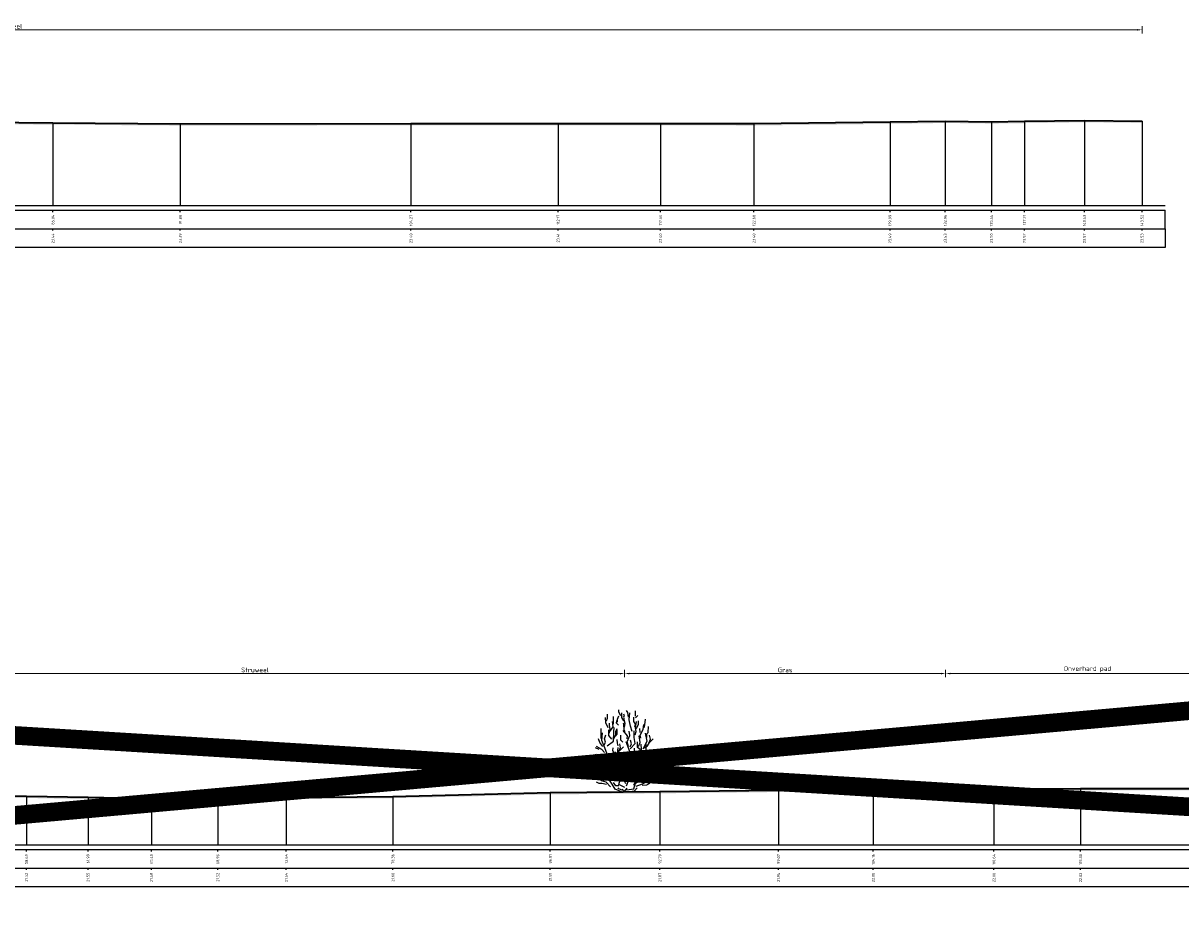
# Model space of a CAD drawing. Header units: metres. Extents: x 173015 to 189682, y 346605 to 348504.
# Tile 182 of 212: x 189156 to 189218, y 348235 to 348283. Entities that reach past the tile are written whole.
import ezdxf
from ezdxf.enums import TextEntityAlignment as Align

# ---------------------------------------------------------------- set-up
doc = ezdxf.new("R2010")
doc.units = ezdxf.units.M
doc.header["$PDMODE"] = 35
doc.header["$PDSIZE"] = 0.075
for name, color, linetype, lineweight in [('B-ME-GR-HEESTER-SD', 252, 'Continuous', 25), ('X-ME-AL-PROFIEL_HUIDIG MAAIVELD-GD', 252, 'Continuous', 0), ('X-XX-AL-DETAIL1-M-B', 252, 'Continuous', 18), ('X-XX-AL-DWARSPROFIEL_PROFIELLIJN MAAIVELD-GD', 8, 'Continuous', 35), ('X-XX-AL-HULPGEOMETRIE-G', 50, 'Continuous', 25)]:
    doc.layers.add(name, color=color, linetype=linetype, lineweight=lineweight)
doc.layers.add('X-ME-AL-PROFIELRASTER-S', color=7, linetype='Continuous')
doc.styles.add('NLCS-ISO-ANNOTATIVE-T18', font='NLCS-ISO.ttf', dxfattribs={"height": 1.8})
doc.styles.add('NLCS-ISO-M100-T25', font='NLCS-ISO.ttf', dxfattribs={"height": 0.25})
doc.dimstyles.new('NLCS-M100-T25-PIJL_L3_H2', dxfattribs={"dimscale": 0.1, "dimtxt": 2.5, "dimasz": 2.5, "dimexe": 2, "dimexo": 2, "dimgap": 0.7, "dimtad": 1, "dimdec": 3, "dimzin": 0, "dimdsep": 46, "dimtxsty": 'NLCS-ISO-M100-T25', "dimcen": 0, "dimdle": 2, "dimclrd": 256, "dimclre": 256, "dimclrt": 256, "dimazin": 0, "dimtfac": 1, "dimtdec": 3, "dimtofl": 0, "dimtmove": 0, "dimatfit": 3, "dimfxl": 2, "dimfxlon": 1, "dimtfillclr": 256, "dimtolj": 1, "dimtzin": 0, "dimlwd": -1, "dimlwe": -1, "dimarcsym": 0})

# ---------------------------------------------------------------- blocks, each defined once
blk = doc.blocks.new('SAL-PROFIELRASTER_BALK_EIND1-D')
at = {"color": 0, "linetype": 'ByBlock', "lineweight": -2}
blk.add_line((1, -12.5), (1, -2.5), dxfattribs=at)
at = {"color": 0, "linetype": 'ByBlock', "lineweight": -2, "flags": 128}
for points in [[(0, 0), (1, 0)], [(0, -2.5), (1, -2.5)], [(0, -12.5), (1, -12.5)]]:
    blk.add_lwpolyline(points, dxfattribs=at)
blk = doc.blocks.new('SAL-PROFIELRASTER_BALK_EIND2-D')
at = {"color": 0, "linetype": 'ByBlock', "lineweight": -2}
for p, q in [((1, -2.5), (1, -12.5)), ((1, -12.5), (0, -12.5))]:
    blk.add_line(p, q, dxfattribs=at)
blk = doc.blocks.new('SAL-PROFIELRASTER_BALK_DATA-D')
at = {"color": 0, "linetype": 'ByBlock', "lineweight": -2}
blk.add_lwpolyline([(0, -3.5), (0, -2.5)], dxfattribs=at)
at = {"color": 0, "linetype": 'ByBlock', "lineweight": -2, "style": 'NLCS-ISO-ANNOTATIVE-T18'}
blk.add_attdef('GETAL', text='', height=1.5, rotation=90, dxfattribs=at).set_placement((0.75, -5), align=Align.RIGHT)
blk = doc.blocks.new('*D128')
at = {"layer": 'Defpoints', "color": 0, "transparency": 16777216}
for p in [(189094.477, 348282.806), (189094.477, 348274.038), (189216.392, 348274.038)]:
    blk.add_point(p, dxfattribs=at)
at = {"layer": 'X-XX-AL-DETAIL1-M-B', "transparency": 16777216}
for p, q in [((189094.477, 348282.606), (189094.477, 348283.006)), ((189216.142, 348282.806), (189094.727, 348282.806)), ((189216.392, 348282.606), (189216.392, 348283.006))]:
    blk.add_line(p, q, dxfattribs=at)
for points in [[(189094.727, 348282.848), (189094.727, 348282.765), (189094.477, 348282.806)], [(189216.142, 348282.848), (189216.142, 348282.765), (189216.392, 348282.806)]]:
    blk.add_solid(points, dxfattribs=at)
at = {"layer": 'X-XX-AL-DETAIL1-M-B', "transparency": 16777216, "insert": (189155.508, 348283.001), "char_height": 0.25, "attachment_point": 5, "style": 'NLCS-ISO-M100-T25', "bg_fill": 3, "box_fill_scale": 1.1, "bg_fill_color": 256, "bg_fill_true_color": 13158600, "bg_fill_transparency": 0}
blk.add_mtext('\\A1;Struweel', dxfattribs=at)
blk = doc.blocks.new('SAL-PROFIELRASTER_AANHAAL-D')
at = {"color": 9, "linetype": 'ByBlock', "lineweight": -2, "flags": 128}
blk.add_lwpolyline([(0, 1), (0, 0)], dxfattribs=at)
blk = doc.blocks.new('*D64')
at = {"layer": 'Defpoints', "color": 0, "transparency": 16777216}
for p in [(189205.847, 348248.232), (189205.847, 348236.713), (189221.077, 348236.713)]:
    blk.add_point(p, dxfattribs=at)
at = {"layer": 'X-XX-AL-DETAIL1-M-B', "transparency": 16777216}
for p, q in [((189205.847, 348248.032), (189205.847, 348248.432)), ((189221.077, 348248.032), (189221.077, 348248.432)), ((189220.827, 348248.232), (189206.097, 348248.232))]:
    blk.add_line(p, q, dxfattribs=at)
for points in [[(189206.097, 348248.273), (189206.097, 348248.19), (189205.847, 348248.232)], [(189220.827, 348248.273), (189220.827, 348248.19), (189221.077, 348248.232)]]:
    blk.add_solid(points, dxfattribs=at)
at = {"layer": 'X-XX-AL-DETAIL1-M-B', "transparency": 16777216, "insert": (189213.462, 348248.464), "char_height": 0.25, "attachment_point": 5, "style": 'NLCS-ISO-M100-T25'}
blk.add_mtext('\\A1;Onverhard pad', dxfattribs=at)
blk = doc.blocks.new('*D65')
at = {"layer": 'Defpoints', "color": 0, "transparency": 16777216}
for p in [(189188.607, 348248.232), (189188.607, 348236.713), (189205.847, 348236.713)]:
    blk.add_point(p, dxfattribs=at)
at = {"layer": 'X-XX-AL-DETAIL1-M-B', "transparency": 16777216}
for p, q in [((189188.607, 348248.032), (189188.607, 348248.432)), ((189205.847, 348248.032), (189205.847, 348248.432)), ((189205.597, 348248.232), (189188.857, 348248.232))]:
    blk.add_line(p, q, dxfattribs=at)
for points in [[(189188.857, 348248.273), (189188.857, 348248.19), (189188.607, 348248.232)], [(189205.597, 348248.273), (189205.597, 348248.19), (189205.847, 348248.232)]]:
    blk.add_solid(points, dxfattribs=at)
at = {"layer": 'X-XX-AL-DETAIL1-M-B', "transparency": 16777216, "insert": (189197.227, 348248.427), "char_height": 0.25, "attachment_point": 5, "style": 'NLCS-ISO-M100-T25'}
blk.add_mtext('\\A1;Gras', dxfattribs=at)
blk = doc.blocks.new('*D66')
at = {"layer": 'Defpoints', "color": 0, "transparency": 16777216}
for p in [(189148.907, 348248.232), (189148.907, 348236.713), (189188.607, 348236.713)]:
    blk.add_point(p, dxfattribs=at)
at = {"layer": 'X-XX-AL-DETAIL1-M-B', "transparency": 16777216}
for p, q in [((189148.907, 348248.032), (189148.907, 348248.432)), ((189188.607, 348248.032), (189188.607, 348248.432)), ((189188.357, 348248.232), (189149.157, 348248.232))]:
    blk.add_line(p, q, dxfattribs=at)
for points in [[(189149.157, 348248.273), (189149.157, 348248.19), (189148.907, 348248.232)], [(189188.357, 348248.273), (189188.357, 348248.19), (189188.607, 348248.232)]]:
    blk.add_solid(points, dxfattribs=at)
at = {"layer": 'X-XX-AL-DETAIL1-M-B', "transparency": 16777216, "insert": (189168.757, 348248.427), "char_height": 0.25, "attachment_point": 5, "style": 'NLCS-ISO-M100-T25'}
blk.add_mtext('\\A1;Struweel', dxfattribs=at)
blk = doc.blocks.new('SGR-HEESTER_S01_E_ZIJ-D')
blk.add_line((-0.166, 0), (0.141, 0))
at = {"flags": 128}
for points in [[(-0.2, 4.074), (-0.317, 4.285), (-0.317, 4.402)], [(0.2, 4.015), (0.164, 4.261), (0.106, 4.367)], [(0.587, 4.062), (0.587, 4.226), (0.575, 4.355)], [(-0.881, 3.429), (-1.01, 3.698), (-1.022, 3.992)], [(-0.975, 3.816), (-0.916, 3.956), (-0.916, 4.168)], [(-0.787, 3.241), (-0.611, 3.487), (-0.658, 3.769)], [(-0.599, 3.64), (-0.599, 3.886), (-0.599, 4.039)], [(-0.329, 3.581), (-0.434, 3.687), (-0.423, 3.839)], [(-0.387, 3.734), (-0.387, 3.91), (-0.305, 4.074)], [(-0.035, 3.816), (-0.153, 3.992), (-0.153, 4.238)], [(-0.059, 4.003), (0, 4.086), (-0.047, 4.168)], [(-0.012, 3.476), (0.023, 3.663), (-0.023, 3.863), (-0.023, 3.98)], [(0.399, 3.241), (0.317, 3.534), (0.235, 3.863), (0.282, 4.25)], [(0.552, 3.487), (0.575, 3.628), (0.493, 3.781), (0.493, 4.015)], [(0.564, 3.053), (0.622, 3.241), (0.575, 3.44), (0.634, 3.781)], [(0.575, 3.968), (0.716, 4.097)], [(0.634, 3.393), (0.751, 3.628), (0.74, 3.816)], [(1.045, 3.44), (1.092, 3.593), (1.115, 3.91)], [(-1.256, 2.866), (-1.268, 3.112), (-1.256, 3.405)], [(-0.889, 1.874), (-1.064, 2.356), (-1.218, 2.75), (-1.196, 3.166)], [(-0.933, 2.465), (-0.604, 2.728), (-0.582, 3.231), (-0.56, 3.45)], [(-0.693, 2.83), (-0.845, 3.03), (-0.845, 3.323)], [(-0.822, 3.147), (-0.775, 3.358), (-0.822, 3.558), (-0.822, 3.687)], [(-0.599, 2.819), (-0.47, 3.088), (-0.481, 3.241), (-0.399, 3.405)], [(-0.493, 2.983), (-0.399, 3.1), (-0.399, 3.323)], [(0.141, 2.854), (0.153, 3.006), (-0.082, 3.3)], [(0.035, 3.217), (-0.023, 3.335), (-0.047, 3.64), (-0.059, 3.687)], [(0.2, 2.431), (0.129, 2.69), (0.27, 3.03), (0.235, 3.264)], [(0.294, 2.312), (0.557, 2.597), (0.513, 2.925), (0.513, 3.275)], [(0.834, 3.194), (0.822, 3.393)], [(0.869, 2.877), (0.834, 3.041), (0.986, 3.346), (1.022, 3.616)], [(0.995, 2.312), (1.214, 2.728), (1.126, 3.144)], [(1.198, 2.912), (1.198, 3.112), (1.268, 3.182), (1.28, 3.511)], [(-1.174, 2.443), (-1.327, 2.643), (-1.397, 2.854)], [(-1.092, 2.514), (-1.033, 2.666), (-1.08, 2.854), (-1.01, 3.065)], [(-0.352, 2.478), (-0.387, 2.619), (-0.399, 2.807)], [(-0.341, 2.138), (-0.223, 2.361), (-0.258, 2.572)], [(-0.094, 2.666), (-0.2, 2.783), (-0.211, 3.041)], [(0.097, 0.321), (0.272, 0.78), (0.184, 1.196), (0.272, 1.459), (0.294, 2.115), (0.075, 2.684)], [(0.305, 2.42), (0.364, 2.584), (0.317, 2.783)], [(0.579, 1.677), (0.885, 1.962), (0.907, 2.29), (0.885, 2.553)], [(0.869, 2.021), (0.834, 2.267), (0.693, 2.385), (0.693, 2.69)], [(0.751, 2.431), (0.834, 2.654), (0.787, 3.006)], [(1.045, 1.997), (1.151, 2.197), (1.162, 2.572)], [(1.057, 2.361), (1.233, 2.478), (1.339, 2.654), (1.538, 2.854)], [(1.292, 2.619), (1.397, 2.83), (1.339, 3.041)], [(-1.152, 1.305), (-1.524, 1.415), (-1.7, 1.918)], [(-1.362, 2.279), (-1.573, 2.361)], [(-1.515, 1.587), (-1.444, 1.775), (-1.55, 2.021)], [(-1.08, 2.115), (-1.233, 2.267), (-1.503, 2.443)], [(-0.166, 0), (-0.517, 0.145), (-0.67, 0.408), (-0.933, 0.802), (-0.933, 1.021), (-0.977, 1.284), (-1.24, 1.568), (-1.174, 1.874)], [(-0.564, 2.044), (-0.634, 2.22), (-0.611, 2.361)], [(0.009, 0.233), (-0.319, 0.386), (-0.144, 0.955), (-0.254, 1.415), (-0.582, 1.918), (-0.495, 2.159)], [(-0.399, 1.716), (-0.481, 1.81), (-0.387, 2.044), (-0.352, 2.373)], [(-0.294, 2.185), (-0.07, 2.42)], [(0.235, 1.763), (0.188, 1.962), (0.035, 2.068)], [(0.119, 0.102), (0.491, 0.167), (0.579, 0.474), (0.885, 0.671), (0.951, 1.13), (1.017, 1.918)], [(0.305, 1.728), (0.364, 1.904), (0.411, 2.162)], [(0.411, 1.939), (0.505, 2.068), (0.528, 2.349)], [(1.022, 1.81), (1.139, 2.08), (1.327, 2.244)], [(-1.432, 1.34), (-1.597, 1.423), (-1.714, 1.528), (-1.761, 1.634)], [(-0.939, 1.352), (-0.975, 1.458), (-1.01, 1.645), (-1.069, 1.739), (-0.986, 1.833)], [(-0.845, 0.824), (-0.736, 1.043), (-0.604, 1.437), (-0.692, 1.612)], [(-0.693, 1.235), (-0.763, 1.399), (-0.822, 1.622)], [(-0.622, 1.2), (-0.493, 1.364), (-0.528, 1.516)], [(0.012, 1.481), (-0.106, 1.575), (-0.164, 1.692), (-0.258, 1.798)], [(0.27, 1.317), (0.07, 1.446), (0.012, 1.704), (-0.094, 1.833)], [(0.528, 1.035), (0.446, 1.129), (0.352, 1.258), (0.153, 1.282), (0.012, 1.411)], [(0.688, 0.802), (0.557, 1.108), (0.601, 1.502), (0.206, 1.743)], [(0.916, 1.082), (0.798, 1.258), (0.775, 1.434), (0.681, 1.61)], [(0.845, 1.376), (0.822, 1.54), (0.869, 1.681)], [(0.998, 1.082), (1.139, 1.247), (1.292, 1.387)], [(1.115, 1.282), (1.209, 1.47), (1.245, 1.645), (1.374, 1.704)], [(-0.758, 0.277), (-0.999, 0.518), (-1.24, 0.583), (-1.415, 0.736)], [(-1.127, 0.637), (-1.198, 0.777), (-1.397, 0.918)], [(-0.963, 0.918), (-1.057, 1.047), (-1.256, 1.094)], [(-0.582, 0.671), (-0.341, 0.868), (-0.385, 1.065)], [(0.059, 0.437), (-0.012, 0.578), (0, 0.848), (-0.117, 1.094)], [(0.023, 0.601), (0.082, 0.777), (0.082, 0.942), (0.023, 1.106)], [(0.493, 0.367), (0.599, 0.59), (0.47, 0.883)], [(0.622, 0.59), (0.763, 0.73), (0.763, 0.977), (0.716, 1.223)], [(0.798, 0.801), (0.845, 0.953)], [(0.928, 0.754), (1.104, 0.918), (1.198, 0.918)], [(1.01, 0.508), (1.198, 0.625), (1.151, 0.719), (1.233, 0.895)], [(1.139, 0.942), (1.28, 1.012), (1.432, 1.118)], [(1.268, 0.637), (1.397, 0.836)], [(-0.975, 0.402), (-1.221, 0.449), (-1.362, 0.449), (-1.503, 0.519)], [(-0.305, 0.32), (-0.47, 0.32), (-0.599, 0.508)], [(-0.141, 0.085), (-0.305, 0.167), (-0.352, 0.214)], [(0, 0), (-0.141, 0.144)], [(-0.023, 0), (0.141, 0.203)], [(0.141, 0), (0.528, 0.062), (0.669, 0.214)], [(0.622, 0.299), (0.951, 0.43), (1.28, 0.583)], [(0.939, 0.367), (1.198, 0.379), (1.35, 0.461)]]:
    blk.add_lwpolyline(points, dxfattribs=at)

msp = doc.modelspace()

# ---------------------------------------------------------------- hatches: boundary and pattern name
at = {"layer": 'X-ME-AL-PROFIEL_HUIDIG MAAIVELD-GD'}
h = msp.add_hatch(dxfattribs=at)
h.set_pattern_fill('AGR-MAAIVELD', color=256, scale=0.05, pattern_type=2)
h.set_pattern_definition([(45, (2344.4045, 265.0345), (-0.25000007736, 0.25000007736), []), (45, (2344.3688, 265.07023), (0, 0.50000015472), [0.3535535, -0.3535535]), (45, (2344.3331, 265.10594), (0, 0.50000015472), [0.3535535, -0.3535535]), (45, (2344.29687, 265.14216), (0, 0.50000015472), [0.3535535, -0.3535535]), (45, (2344.26165, 265.17737), (0, 0.50000015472), [0.3535535, -0.3535535]), (45, (2344.22594, 265.2131), (0, 0.50000015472), [0.3535535, -0.3535535]), (45, (2344.19023, 265.2488), (0, 0.50000015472), [0.3535535, -0.3535535]), (315, (2344.4045, 265.0345), (0.25000007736, 0.25000007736), []), (315, (2344.44023, 265.07023), (0.50000015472, -1e-16), [0.3535535, -0.3535535]), (315, (2344.47594, 265.10594), (0.50000015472, -1e-16), [0.3535535, -0.3535535]), (315, (2344.51215, 265.14216), (0.50000015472, -1e-16), [0.3535535, -0.3535535]), (315, (2344.54737, 265.17737), (0.50000015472, -1e-16), [0.3535535, -0.3535535]), (315, (2344.5831, 265.2131), (0.50000015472, -1e-16), [0.3535535, -0.3535535]), (315, (2344.6188, 265.2488), (0.50000015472, -1e-16), [0.3535535, -0.3535535])])
h.paths.add_polyline_path([(189152.4201, 348277.8632), (189146.5632, 348277.8662), (189141.2595, 348277.8022), (189134.1202, 348277.8692), (189130.3394, 348277.8052), (189127.0801, 348277.7852), (189124.2262, 348277.7652), (189122.3853, 348277.7972), (189120.2594, 348277.8052), (189118.3143, 348277.7802), (189115.2149, 348277.8152), (189113.0598, 348277.7372), (189110.7749, 348277.7772), (189108.167, 348277.7932), (189105.6882, 348277.7912), (189103.0685, 348277.7602), (189100.3034, 348277.7772), (189096.9996, 348277.7492), (189094.6243, 348277.7582), (189092.4182, 348277.7652), (189090.5012, 348277.7852), (189088.5426, 348277.8082), (189087.1314, 348277.7932), (189084.8045, 348277.9172), (189083.346, 348278.1262), (189082.3469, 348278.1142), (189080.4574, 348278.0772), (189078.9081, 348278.0792), (189078.1797, 348278.1302), (189076.5208, 348278.1272), (189075.25, 348277.8822), (189074.6665, 348277.8812), (189073.9532, 348277.9742), (189072.8673, 348277.9012), (189072.8673, 348277.8012), (189073.9532, 348277.8742), (189074.6665, 348277.7812), (189075.25, 348277.7822), (189076.5208, 348278.0272), (189078.1797, 348278.0302), (189078.9081, 348277.9792), (189080.4574, 348277.9772), (189082.3469, 348278.0142), (189083.346, 348278.0262), (189084.8045, 348277.8172), (189087.1314, 348277.6932), (189088.5426, 348277.7082), (189090.5012, 348277.6852), (189092.4182, 348277.6652), (189094.6243, 348277.6582), (189096.9996, 348277.6492), (189100.3034, 348277.6772), (189103.0685, 348277.6602), (189105.6882, 348277.6912), (189108.167, 348277.6932), (189110.7749, 348277.6772), (189113.0598, 348277.6372), (189115.2149, 348277.7152), (189118.3143, 348277.6802), (189120.2594, 348277.7052), (189122.3853, 348277.6972), (189124.2262, 348277.6652), (189127.0801, 348277.6852), (189130.3394, 348277.7052), (189134.1202, 348277.7692), (189141.2595, 348277.7022), (189146.5632, 348277.7662), (189152.4201, 348277.7632), (189157.9047, 348277.7122), (189164.7426, 348277.6642), (189177.1329, 348277.6712), (189185.0348, 348277.6832), (189190.5313, 348277.6732), (189195.5501, 348277.6672), (189202.8602, 348277.7572), (189205.8246, 348277.8042), (189208.3063, 348277.7712), (189210.0744, 348277.7922), (189213.2951, 348277.8422), (189216.3919, 348277.8042), (189216.3919, 348277.9042), (189213.2951, 348277.9422), (189210.0744, 348277.8922), (189208.3063, 348277.8712), (189205.8246, 348277.9042), (189202.8602, 348277.8572), (189195.5501, 348277.7672), (189190.5313, 348277.7732), (189185.0348, 348277.7832), (189177.1329, 348277.7712), (189164.7426, 348277.7642), (189157.9047, 348277.8122)])
h = msp.add_hatch(dxfattribs=at)
h.set_pattern_fill('AGR-MAAIVELD', color=256, scale=0.05, pattern_type=2)
h.set_pattern_definition([(45, (2368.14905, 368.7254), (-0.25000007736, 0.25000007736), []), (45, (2368.11333, 368.7611), (0, 0.50000015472), [0.3535535, -0.3535535]), (45, (2368.07762, 368.7968), (0, 0.50000015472), [0.3535535, -0.3535535]), (45, (2368.0414, 368.83303), (0, 0.50000015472), [0.3535535, -0.3535535]), (45, (2368.0062, 368.86824), (0, 0.50000015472), [0.3535535, -0.3535535]), (45, (2367.97048, 368.90396), (0, 0.50000015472), [0.3535535, -0.3535535]), (45, (2367.93476, 368.93967), (0, 0.50000015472), [0.3535535, -0.3535535]), (315, (2368.14905, 368.7254), (0.25000007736, 0.25000007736), []), (315, (2368.18476, 368.7611), (0.50000015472, -1e-16), [0.3535535, -0.3535535]), (315, (2368.22048, 368.7968), (0.50000015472, -1e-16), [0.3535535, -0.3535535]), (315, (2368.2567, 368.83303), (0.50000015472, -1e-16), [0.3535535, -0.3535535]), (315, (2368.2919, 368.86824), (0.50000015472, -1e-16), [0.3535535, -0.3535535]), (315, (2368.32762, 368.90396), (0.50000015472, -1e-16), [0.3535535, -0.3535535]), (315, (2368.36333, 368.93967), (0.50000015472, -1e-16), [0.3535535, -0.3535535])])
h.paths.add_polyline_path([(189309.1081, 348242.3459), (189309.1081, 348242.2459), (189306.2263, 348242.2149), (189303.4111, 348242.1849), (189300.8771, 348242.1079), (189298.1284, 348242.0649), (189295.1163, 348242.0529), (189291.9557, 348242.0129), (189289.2109, 348241.9919), (189286.6216, 348242.0109), (189283.9774, 348242.0669), (189281.4159, 348242.0469), (189278.9863, 348242.0519), (189276.253, 348242.0749), (189273.6076, 348242.0449), (189270.7838, 348242.0749), (189267.9844, 348242.1119), (189265.3376, 348242.1159), (189262.9408, 348242.1199), (189260.4099, 348242.1349), (189257.6158, 348242.1409), (189254.8556, 348242.1219), (189251.6034, 348242.1169), (189248.7069, 348242.1089), (189246.0372, 348242.1029), (189243.1956, 348242.0799), (189238.7217, 348242.1789), (189233.5051, 348242.0749), (189229.2034, 348242.0669), (189223.4416, 348242.0419), (189219.391, 348241.9609), (189213.0969, 348241.9549), (189208.4389, 348241.9329), (189201.96, 348241.9309), (189196.8686, 348241.8689), (189190.4986, 348241.7989), (189184.6124, 348241.7389), (189176.1617, 348241.5379), (189170.4351, 348241.4769), (189166.7592, 348241.4529), (189163.1955, 348241.4159), (189159.7892, 348241.4849), (189156.4852, 348241.5519), (189152.3716, 348241.5729), (189148.3403, 348241.6409), (189144.8275, 348241.6849), (189141.318, 348241.6899), (189138.0783, 348241.7179), (189134.3587, 348241.7129), (189130.3943, 348241.6859), (189126.0856, 348241.7199), (189121.3401, 348241.7579), (189117.1181, 348241.7799), (189112.9832, 348241.8279), (189106.4872, 348241.8429), (189101.6924, 348241.9329), (189097.7975, 348242.0139), (189097.7975, 348242.1139), (189101.6924, 348242.0329), (189106.4872, 348241.9429), (189112.9832, 348241.9279), (189117.1181, 348241.8799), (189121.3401, 348241.8579), (189126.0856, 348241.8199), (189130.3943, 348241.7859), (189134.3587, 348241.8129), (189138.0783, 348241.8179), (189141.318, 348241.7899), (189144.8275, 348241.7849), (189148.3403, 348241.7409), (189152.3716, 348241.6729), (189156.4852, 348241.6519), (189159.7892, 348241.5849), (189163.1955, 348241.5159), (189166.7592, 348241.5529), (189170.4351, 348241.5769), (189176.1617, 348241.6379), (189184.6124, 348241.8389), (189190.4986, 348241.8989), (189196.8686, 348241.9689), (189201.96, 348242.0309), (189208.4389, 348242.0329), (189213.0969, 348242.0549), (189219.391, 348242.0609), (189223.4416, 348242.1419), (189229.2034, 348242.1669), (189233.5051, 348242.1749), (189238.7217, 348242.2789), (189243.1956, 348242.1799), (189246.0372, 348242.2029), (189248.7069, 348242.2089), (189251.6034, 348242.2169), (189254.8556, 348242.2219), (189257.6158, 348242.2409), (189260.4099, 348242.2349), (189262.9408, 348242.2199), (189265.3376, 348242.2159), (189267.9844, 348242.2119), (189270.7838, 348242.1749), (189273.6076, 348242.1449), (189276.253, 348242.1749), (189278.9863, 348242.1519), (189281.4159, 348242.1469), (189283.9774, 348242.1669), (189286.6216, 348242.1109), (189289.2109, 348242.0919), (189291.9557, 348242.1129), (189295.1163, 348242.1529), (189298.1284, 348242.1649), (189300.8771, 348242.2079), (189303.4111, 348242.2849), (189306.2263, 348242.3149)])

# ---------------------------------------------------------------- linework, layer by layer
at = {"layer": 'X-ME-AL-PROFIELRASTER-S'}
for points in [[(189157.9047, 348277.8122), (189157.9047, 348276.3722), (189157.9047, 348273.3722)], [(189164.7426, 348277.7642), (189164.7426, 348276.3722), (189164.7426, 348273.3722)], [(189177.1329, 348277.7712), (189177.1329, 348276.3722), (189177.1329, 348273.3722)], [(189185.0348, 348277.7832), (189185.0348, 348276.3722), (189185.0348, 348273.3722)], [(189190.5313, 348277.7732), (189190.5313, 348276.3722), (189190.5313, 348273.3722)], [(189195.5501, 348277.7672), (189195.5501, 348276.3722), (189195.5501, 348273.3722)], [(189202.8602, 348277.8572), (189202.8602, 348276.3722), (189202.8602, 348273.3722)], [(189205.8246, 348277.9042), (189205.8246, 348276.3722), (189205.8246, 348273.3722)], [(189208.3063, 348277.8712), (189208.3063, 348276.3722), (189208.3063, 348273.3722)], [(189210.0744, 348277.8922), (189210.0744, 348276.3722), (189210.0744, 348273.3722)], [(189213.2951, 348277.9422), (189213.2951, 348276.3722), (189213.2951, 348273.3722)], [(189216.3919, 348277.9042), (189216.3919, 348276.3722), (189216.3919, 348273.3722)]]:
    msp.add_lwpolyline(points, dxfattribs=at)
at = {"layer": 'X-XX-AL-DWARSPROFIEL_PROFIELLIJN MAAIVELD-GD'}
for points in [[(189152.4201, 348277.8632), (189157.9047, 348277.8122), (189164.7426, 348277.7642), (189177.1329, 348277.7712), (189185.0348, 348277.7832), (189190.5313, 348277.7732), (189195.5501, 348277.7672), (189202.8602, 348277.8572), (189205.8246, 348277.9042), (189208.3063, 348277.8712), (189210.0744, 348277.8922), (189213.2951, 348277.9422), (189216.3919, 348277.9042)], [(189152.3716, 348241.6729), (189156.4852, 348241.6519), (189159.7892, 348241.5849), (189163.1955, 348241.5159), (189166.7592, 348241.5529), (189170.4351, 348241.5769), (189176.1617, 348241.6379), (189184.6124, 348241.8389), (189190.4986, 348241.8989), (189196.8686, 348241.9689), (189201.96, 348242.0309), (189208.4389, 348242.0329), (189213.0969, 348242.0549), (189219.391, 348242.0609)]]:
    msp.add_lwpolyline(points, dxfattribs=at)
at = {"layer": 'X-XX-AL-HULPGEOMETRIE-G', "const_width": 1}
msp.add_lwpolyline([(189093.4081, 348235.0519), (189318.19, 348255.0811), (189317.97, 348235.0519), (189093.0198, 348248.7316)], dxfattribs=at)

# ---------------------------------------------------------------- block references
at = {"layer": 'B-ME-GR-HEESTER-SD'}
msp.add_blockref('SGR-HEESTER_S01_E_ZIJ-D', (189188.6075, 348241.8796), dxfattribs=at)
at = {"layer": 'X-ME-AL-PROFIELRASTER-S', "yscale": 0.1}
for name, p, xscale, zscale in [('SAL-PROFIELRASTER_BALK_EIND1-D', (189072.8673, 348273.3722), 144.7745900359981, 144.7745900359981), ('SAL-PROFIELRASTER_BALK_EIND2-D', (189072.8673, 348272.3722), 144.7745900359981, 144.7745900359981), ('SAL-PROFIELRASTER_BALK_EIND1-D', (189097.7975, 348239.0339), 212.5606295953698, 212.5606295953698), ('SAL-PROFIELRASTER_BALK_EIND2-D', (189097.7975, 348238.0339), 212.5606295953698, 212.5606295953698)]:
    msp.add_blockref(name, p, dxfattribs=dict(at, xscale=xscale, zscale=zscale))
at = {"layer": 'X-ME-AL-PROFIELRASTER-S', "xscale": 0.1, "yscale": 0.1, "zscale": 0.1}
for p, values in [((189157.9047, 348273.3722), {'GETAL': '85.04'}), ((189164.7426, 348273.3722), {'GETAL': '91.88'}), ((189177.1329, 348273.3722), {'GETAL': '104.27'}), ((189185.0348, 348273.3722), {'GETAL': '112.17'}), ((189190.5313, 348273.3722), {'GETAL': '117.66'}), ((189195.5501, 348273.3722), {'GETAL': '122.68'}), ((189202.8602, 348273.3722), {'GETAL': '129.99'}), ((189205.8246, 348273.3722), {'GETAL': '132.96'}), ((189208.3063, 348273.3722), {'GETAL': '135.44'}), ((189210.0744, 348273.3722), {'GETAL': '137.21'}), ((189213.2951, 348273.3722), {'GETAL': '140.43'}), ((189216.3919, 348273.3722), {'GETAL': '143.52'}), ((189157.9047, 348272.3722), {'GETAL': '23.44'}), ((189164.7426, 348272.3722), {'GETAL': '23.39'}), ((189177.1329, 348272.3722), {'GETAL': '23.40'}), ((189185.0348, 348272.3722), {'GETAL': '23.41'}), ((189190.5313, 348272.3722), {'GETAL': '23.40'}), ((189195.5501, 348272.3722), {'GETAL': '23.40'}), ((189202.8602, 348272.3722), {'GETAL': '23.49'}), ((189205.8246, 348272.3722), {'GETAL': '23.53'}), ((189208.3063, 348272.3722), {'GETAL': '23.50'}), ((189210.0744, 348272.3722), {'GETAL': '23.52'}), ((189213.2951, 348272.3722), {'GETAL': '23.57'}), ((189216.3919, 348272.3722), {'GETAL': '23.53'}), ((189156.4852, 348239.0339), {'GETAL': '58.69'}), ((189159.7892, 348239.0339), {'GETAL': '61.99'}), ((189163.1955, 348239.0339), {'GETAL': '65.40'}), ((189166.7592, 348239.0339), {'GETAL': '68.96'}), ((189170.4351, 348239.0339), {'GETAL': '72.64'}), ((189176.1617, 348239.0339), {'GETAL': '78.36'}), ((189184.6124, 348239.0339), {'GETAL': '86.81'}), ((189190.4986, 348239.0339), {'GETAL': '92.70'}), ((189196.8686, 348239.0339), {'GETAL': '99.07'}), ((189201.96, 348239.0339), {'GETAL': '104.16'}), ((189208.4389, 348239.0339), {'GETAL': '110.64'}), ((189213.0969, 348239.0339), {'GETAL': '115.30'}), ((189156.4852, 348238.0339), {'GETAL': '21.62'}), ((189159.7892, 348238.0339), {'GETAL': '21.55'}), ((189163.1955, 348238.0339), {'GETAL': '21.48'}), ((189166.7592, 348238.0339), {'GETAL': '21.52'}), ((189170.4351, 348238.0339), {'GETAL': '21.54'}), ((189176.1617, 348238.0339), {'GETAL': '21.60'}), ((189184.6124, 348238.0339), {'GETAL': '21.81'}), ((189190.4986, 348238.0339), {'GETAL': '21.87'}), ((189196.8686, 348238.0339), {'GETAL': '21.94'}), ((189201.96, 348238.0339), {'GETAL': '22.00'}), ((189208.4389, 348238.0339), {'GETAL': '22.00'}), ((189213.0969, 348238.0339), {'GETAL': '22.02'})]:
    msp.add_blockref('SAL-PROFIELRASTER_BALK_DATA-D', p, dxfattribs=at).add_auto_attribs(values)
at = {"layer": 'X-ME-AL-PROFIELRASTER-S'}
for p, yscale in [((189156.4852, 348239.0339), 2.617999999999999), ((189159.7892, 348239.0339), 2.550999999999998), ((189170.4351, 348239.0339), 2.542999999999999), ((189176.1617, 348239.0339), 2.603999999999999), ((189184.6124, 348239.0339), 2.805), ((189190.4986, 348239.0339), 2.864999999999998), ((189196.8686, 348239.0339), 2.934999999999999), ((189201.96, 348239.0339), 2.997), ((189208.4389, 348239.0339), 2.998999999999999), ((189213.0969, 348239.0339), 3.021000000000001), ((189163.1955, 348239.0339), 2.481999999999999), ((189166.7592, 348239.0339), 2.518999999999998)]:
    msp.add_blockref('SAL-PROFIELRASTER_AANHAAL-D', p, dxfattribs=dict(at, yscale=yscale))

# ---------------------------------------------------------------- dimensions: what is measured, and where the dimension line sits
at = {"layer": 'X-XX-AL-DETAIL1-M-B'}
for base, p1, p2, text, picture, middle in [((189148.9075, 348248.2316), (189188.6075, 348236.7127), (189148.9075, 348236.7127), 'Struweel', '*D66', (189168.7575, 348248.2316)), ((189188.6075, 348248.2316), (189205.8475, 348236.7127), (189188.6075, 348236.7127), 'Gras', '*D65', (189197.2275, 348248.2316)), ((189205.8475, 348248.2316), (189221.0775, 348236.7127), (189205.8475, 348236.7127), 'Onverhard pad', '*D64', (189213.4625, 348248.2316))]:
    dim = msp.add_linear_dim(base=base, p1=p1, p2=p2, text=text, dimstyle='NLCS-M100-T25-PIJL_L3_H2', dxfattribs=at)
    dim.commit()
    dim.dimension.update_dxf_attribs({"geometry": picture, "text_midpoint": middle, "dimtype": 160})

# ---------------------------------------------------------------- next in the draw order: dimensions: what is measured, and where the dimension line sits
dim = msp.add_linear_dim(base=(189094.4773, 348282.8064), p1=(189216.3919, 348274.0375), p2=(189094.4773, 348274.0375), text='Struweel', dimstyle='NLCS-M100-T25-PIJL_L3_H2', override={"dimtfill": 1}, dxfattribs=at)
dim.commit()
dim.dimension.update_dxf_attribs({"geometry": '*D128', "text_midpoint": (189155.5081, 348282.8064), "dimtype": 160})

doc.saveas('drawing.dxf')
